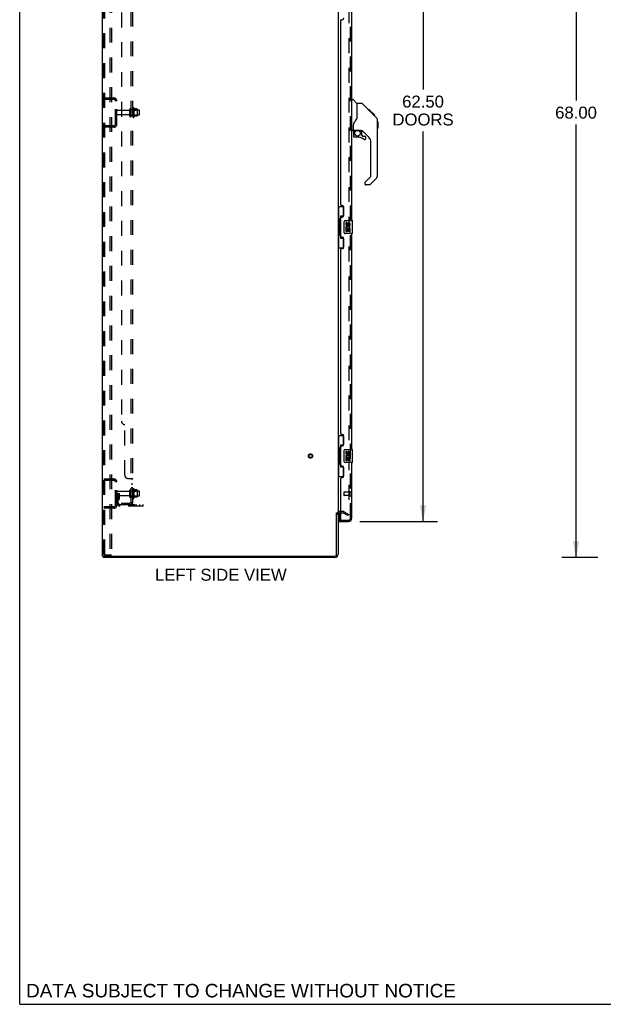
# Model space of a CAD drawing. Header units: inches. Extents: x 0 to 207, y 0 to 134.
# Tile 1 of 68: x 0 to 45, y 0 to 75. Entities that reach past the tile are written whole.
import ezdxf

# ---------------------------------------------------------------- set-up
doc = ezdxf.new("R2010")
doc.units = ezdxf.units.IN
doc.header["$LTSCALE"] = 11.383625
doc.header["$MEASUREMENT"] = 0
doc.linetypes.add('HIDDEN', pattern=[0.2, 0.1, -0.1])
doc.layers.get('0').update_dxf_attribs({"linetype": 'CONTINUOUS'})
for name, color, linetype in [('DEFAULT_2', 8, 'HIDDEN'), ('DIMENSIONS', 7, 'CONTINUOUS'), ('LEFTHAND_DOOR_ASSEMBLY', 7, 'CONTINUOUS'), ('RIGHTHAND_DOOR_ASSEMBLY', 7, 'CONTINUOUS'), ('SUBPANEL', 7, 'CONTINUOUS')]:
    doc.layers.add(name, color=color, linetype=linetype)
doc.styles.get("Standard").update_dxf_attribs({"font": 'arial.ttf'})
doc.dimstyles.new('DIMSTYLE_1', dxfattribs={"dimtxt": 0.913125, "dimasz": 1.2175, "dimexe": 0.09, "dimexo": 0.07, "dimgap": 0.0375, "dimtad": 0, "dimtih": 1, "dimtoh": 1, "dimzin": 4, "dimdsep": 46, "dimtxsty": 'Standard', "dimblk": '_FILLED', "dimblk1": '_FILLED', "dimblk2": '_FILLED', "dimcen": 0.09, "dimadec": 3, "dimazin": 1, "dimtfac": 1, "dimtdec": 3, "dimtofl": 0, "dimtmove": 0, "dimatfit": 3, "dimldrblk": '_FILLED', "dimfxl": 0, "dimtolj": 1, "dimtzin": 4, "dimarcsym": 0})

# ---------------------------------------------------------------- blocks, each defined once
blk = doc.blocks.new('_FILLED')
at = {"color": 0, "linetype": 'ByBlock'}
blk.add_solid([(0, 0), (-1, 0.2), (-1, -0.2)], dxfattribs=at)
blk = doc.blocks.new('*D9')
at = {"layer": 'DIMENSIONS', "color": 2, "linetype": 'Continuous'}
for p, q in [((25.987, 99.414), (31.915, 99.414)), ((30.819, 99.414), (30.819, 69.92)), ((30.819, 36.914), (30.819, 66.724)), ((25.987, 36.914), (31.915, 36.914))]:
    blk.add_line(p, q, dxfattribs=at)
at = {"layer": 'DIMENSIONS', "color": 2, "linetype": 'Continuous', "xscale": 1.2175, "yscale": 1.2175, "zscale": 1.2175}
for p, rotation in [((30.819, 99.414), 90), ((30.819, 36.914), 270)]:
    blk.add_blockref('_FILLED', p, dxfattribs=dict(at, rotation=rotation))
at = {"layer": 'DIMENSIONS', "color": 2, "linetype": 'Continuous', "insert": (30.819, 69.463), "char_height": 0.9131, "width": 4.67086, "attachment_point": 2, "line_spacing_factor": 0.9}
blk.add_mtext('62.50\\PDOORS', dxfattribs=at)
blk = doc.blocks.new('*D12')
at = {"layer": 'DIMENSIONS', "color": 2, "linetype": 'Continuous'}
for p, q in [((44.187, 102.164), (41.413, 102.164)), ((42.509, 102.164), (42.509, 69.078)), ((42.509, 34.164), (42.509, 67.251)), ((44.187, 34.164), (41.413, 34.164))]:
    blk.add_line(p, q, dxfattribs=at)
at = {"layer": 'DIMENSIONS', "color": 2, "linetype": 'Continuous', "xscale": 1.2175, "yscale": 1.2175, "zscale": 1.2175}
for p, rotation in [((42.509, 102.164), 90), ((42.509, 34.164), 270)]:
    blk.add_blockref('_FILLED', p, dxfattribs=dict(at, rotation=rotation))
at = {"layer": 'DIMENSIONS', "color": 2, "linetype": 'Continuous', "insert": (42.509, 68.621), "char_height": 0.9131, "width": 3.19085, "attachment_point": 2, "line_spacing_factor": 0.9}
blk.add_mtext('68.00', dxfattribs=at)

msp = doc.modelspace()

# ---------------------------------------------------------------- linework, layer by layer
at = {"color": 7, "linetype": 'Continuous'}
for p, q in [((0, 0), (0, 133.925)), ((24.219, 37.56), (24.323, 37.56)), ((6.375, 34.268), (6.375, 34.164)), ((6.38, 34.268), (6.413, 34.268)), ((0, 0), (206.975, 0))]:
    msp.add_line(p, q, dxfattribs=at)
at = {"color": 3, "linetype": 'Continuous'}
for p, q in [((6.323, 34.268), (6.323, 102.06)), ((24.323, 98.716), (24.323, 37.612)), ((24.219, 34.411), (24.219, 37.572)), ((24.323, 37.56), (24.323, 34.411)), ((24.527, 37.56), (24.466, 37.56)), ((6.323, 34.268), (6.38, 34.268)), ((24.077, 34.164), (6.375, 34.164)), ((6.413, 34.268), (24.077, 34.268))]:
    msp.add_line(p, q, dxfattribs=at)
for centre, radius, start, end in [((24.466, 37.418), 0.142, 90, 180), ((24.077, 34.411), 0.246, 270, 360), ((24.077, 34.411), 0.142, 270, 360)]:
    msp.add_arc(centre, radius, start, end, dxfattribs=at)
at = {"layer": 'DEFAULT_2', "color": 8, "linetype": 'HIDDEN'}
for p, q in [((6.427, 34.382), (6.427, 101.947)), ((6.501, 34.382), (6.501, 101.947)), ((6.899, 101.977), (6.899, 34.352)), ((7.003, 101.977), (7.003, 34.352)), ((25.136, 98.899), (25.136, 37.43)), ((6.427, 69.289), (7.181, 69.289)), ((7.1, 69.289), (7.1, 69.185)), ((6.427, 69.185), (7.181, 69.185)), ((7.323, 67.286), (7.323, 69.043)), ((7.427, 67.286), (7.427, 69.043)), ((8.652, 68.499), (8.652, 67.83)), ((8.722, 68.52), (8.722, 67.809)), ((8.355, 68.329), (7.457, 68.329)), ((8.355, 67.999), (7.457, 67.999)), ((8.417, 67.907), (8.417, 68.422)), ((8.527, 67.907), (8.527, 68.422)), ((9.122, 68.352), (8.527, 68.352)), ((9.122, 67.977), (8.527, 67.977)), ((8.672, 68.348), (8.652, 68.368)), ((8.672, 67.981), (8.652, 67.961)), ((8.672, 68.348), (8.672, 67.981)), ((8.672, 68.348), (8.968, 68.348)), ((8.672, 67.981), (8.968, 67.981)), ((8.978, 68.442), (8.75, 68.442)), ((8.978, 67.887), (8.75, 67.887)), ((8.968, 68.348), (8.988, 68.368)), ((8.968, 68.348), (8.968, 67.981)), ((8.968, 67.981), (8.988, 67.961)), ((8.988, 68.42), (8.988, 67.909)), ((9.152, 68.007), (9.152, 68.322)), ((7.181, 67.143), (6.427, 67.143)), ((7.181, 67.039), (6.427, 67.039)), ((7.1, 67.143), (7.1, 67.039)), ((6.427, 40.164), (7.181, 40.164)), ((6.427, 40.06), (7.181, 40.06)), ((7.1, 40.164), (7.1, 40.06)), ((7.323, 38.161), (7.323, 39.918)), ((7.427, 38.161), (7.427, 39.918)), ((8.355, 39.204), (7.457, 39.204)), ((8.417, 38.782), (8.417, 39.297)), ((8.527, 38.782), (8.527, 39.297)), ((9.122, 39.227), (8.527, 39.227)), ((8.652, 39.374), (8.652, 38.705)), ((8.672, 39.223), (8.652, 39.243)), ((8.672, 39.223), (8.968, 39.223)), ((8.672, 39.223), (8.672, 38.856)), ((8.722, 39.395), (8.722, 38.684)), ((8.978, 39.317), (8.75, 39.317)), ((8.968, 39.223), (8.988, 39.243)), ((8.968, 39.223), (8.968, 38.856)), ((8.988, 39.295), (8.988, 38.784)), ((9.152, 38.882), (9.152, 39.197)), ((7.531, 39.039), (7.427, 39.039)), ((8.355, 38.874), (7.457, 38.874)), ((7.516, 38.693), (7.467, 38.625)), ((7.517, 38.699), (7.517, 39.039)), ((7.517, 38.864), (7.621, 38.864)), ((7.531, 39.039), (7.621, 39.039)), ((7.531, 38.338), (7.531, 39.039)), ((7.6, 38.632), (7.551, 38.564)), ((7.621, 38.699), (7.621, 39.039)), ((9.122, 38.852), (8.527, 38.852)), ((8.672, 38.856), (8.652, 38.836)), ((8.672, 38.856), (8.968, 38.856)), ((8.978, 38.762), (8.75, 38.762)), ((8.968, 38.856), (8.988, 38.836)), ((7.181, 38.018), (6.427, 38.018)), ((7.181, 37.914), (6.427, 37.914)), ((7.1, 38.018), (7.1, 37.914)), ((7.674, 38.196), (9.427, 38.196)), ((9.427, 38.092), (7.674, 38.092)), ((8.924, 38.092), (8.924, 38.196)), ((9.18, 38.092), (9.18, 38.196)), ((9.427, 38.092), (9.427, 38.196)), ((24.728, 37.664), (24.466, 37.664)), ((24.796, 37.646), (25.136, 37.45)), ((24.527, 37.56), (24.728, 37.56)), ((25.084, 37.36), (24.744, 37.556)), ((25.136, 37.45), (25.084, 37.36)), ((25.111, 37.412), (25.113, 37.411)), ((6.522, 34.352), (6.449, 34.352)), ((6.522, 34.352), (7.003, 34.352))]:
    msp.add_line(p, q, dxfattribs=at)
for points in [[(25.119, 37.41), (25.118, 37.41), (25.117, 37.41), (25.115, 37.411), (25.113, 37.411)], [(25.136, 37.43), (25.136, 37.428), (25.136, 37.426), (25.135, 37.423), (25.134, 37.421), (25.133, 37.419), (25.132, 37.417), (25.131, 37.416), (25.129, 37.414), (25.128, 37.413), (25.126, 37.412), (25.124, 37.411), (25.122, 37.411), (25.12, 37.41), (25.119, 37.41)], [(6.427, 34.382), (6.428, 34.374), (6.43, 34.367), (6.434, 34.361), (6.438, 34.356), (6.443, 34.353), (6.449, 34.352)], [(6.501, 34.382), (6.502, 34.374), (6.504, 34.367), (6.507, 34.361), (6.512, 34.356), (6.517, 34.353), (6.522, 34.352)]]:
    msp.add_lwpolyline(points, dxfattribs=at)
for radius in [0.164, 0.124]:
    msp.add_circle((22.219, 41.914), radius, dxfattribs=at)
for centre, radius, start, end in [((7.181, 69.043), 0.246, 0, 90), ((7.181, 69.043), 0.142, 0, 90), ((8.691, 68.499), 0.0384, 34.44966, 180), ((8.122, 68.164), 0.698, 23.96793, 30.66313), ((7.457, 68.299), 0.03, 90, 180), ((7.457, 68.029), 0.03, 180, 270), ((8.355, 68.392), 0.0625, 270, 360), ((8.355, 67.937), 0.0625, 0, 90), ((8.472, 68.422), 0.055, 360, 180), ((8.472, 67.907), 0.055, 180, 0), ((8.691, 67.83), 0.0384, 180, 325.55034), ((8.122, 68.164), 0.698, 329.33687, 336.03207), ((8.769, 68.452), 0.01, 203.96793, 270), ((8.769, 67.877), 0.01, 90, 156.03207), ((8.978, 68.432), 0.01, 5.19383, 90), ((8.978, 67.897), 0.01, 270, 354.80617), ((8.847, 68.42), 0.141, 0, 5.20805), ((8.847, 67.909), 0.141, 354.79195, 360), ((9.122, 68.322), 0.03, 359.99999, 90), ((9.122, 68.007), 0.03, 270, 0.00001), ((7.181, 67.286), 0.246, 270, 360), ((7.181, 67.286), 0.142, 270, 360), ((7.181, 39.918), 0.246, 0, 90), ((7.181, 39.918), 0.142, 0, 90), ((7.457, 39.174), 0.03, 90, 180), ((8.355, 39.267), 0.0625, 270, 360), ((8.472, 39.297), 0.055, 360, 180), ((8.691, 39.374), 0.0384, 34.44966, 180), ((8.122, 39.039), 0.698, 23.96793, 30.66313), ((8.769, 39.327), 0.01, 203.96793, 270), ((8.978, 39.307), 0.01, 5.19383, 90), ((8.847, 39.295), 0.141, 0, 5.20805), ((9.122, 39.197), 0.03, 359.99999, 90), ((7.457, 38.904), 0.03, 180, 270), ((7.635, 38.504), 0.208, 144.24611, 180), ((7.507, 38.699), 0.01, 324.24611, 360), ((7.635, 38.504), 0.104, 144.24611, 180), ((7.507, 38.699), 0.114, 324.24611, 360), ((8.355, 38.812), 0.0625, 0, 90), ((8.472, 38.782), 0.055, 180, 0), ((8.691, 38.705), 0.0384, 180, 325.55034), ((8.122, 39.039), 0.698, 329.33687, 336.03207), ((8.769, 38.752), 0.01, 90, 156.03207), ((8.978, 38.772), 0.01, 270, 354.80617), ((8.847, 38.784), 0.141, 354.79195, 360), ((9.122, 38.882), 0.03, 270, 0.00001), ((7.181, 38.161), 0.246, 270, 360), ((7.181, 38.161), 0.142, 270, 360), ((7.674, 38.338), 0.246, 180, 270), ((7.674, 38.338), 0.142, 180, 270), ((24.466, 37.418), 0.246, 90, 180), ((24.728, 37.527), 0.137, 60, 90), ((24.728, 37.527), 0.033, 60, 90)]:
    msp.add_arc(centre, radius, start, end, dxfattribs=at)
at = {"layer": 'LEFTHAND_DOOR_ASSEMBLY', "color": 8, "linetype": 'HIDDEN'}
for p, q in [((25.277, 37.161), (25.277, 99.168)), ((25.234, 39.142), (24.787, 39.142)), ((25.234, 39.16), (25.234, 38.876)), ((24.777, 39.132), (24.777, 38.904)), ((25.234, 38.894), (24.787, 38.894)), ((24.547, 37.018), (25.135, 37.018))]:
    msp.add_line(p, q, dxfattribs=at)
at = {"layer": 'LEFTHAND_DOOR_ASSEMBLY', "color": 3, "linetype": 'Continuous'}
for p, q in [((25.381, 59.914), (25.381, 76.414)), ((24.527, 61.122), (24.527, 75.207)), ((24.587, 75.267), (24.647, 75.267)), ((24.647, 61.062), (24.587, 61.062)), ((24.777, 60.312), (24.777, 60.932)), ((24.527, 58.707), (24.527, 60.122)), ((24.587, 60.182), (24.647, 60.182)), ((25.381, 42.414), (25.381, 58.914)), ((24.647, 58.647), (24.587, 58.647)), ((24.777, 57.897), (24.777, 58.517)), ((24.527, 43.622), (24.527, 57.707)), ((24.587, 57.767), (24.647, 57.767)), ((24.647, 43.562), (24.587, 43.562)), ((24.777, 42.812), (24.777, 43.432)), ((24.527, 41.207), (24.527, 42.622)), ((24.587, 42.682), (24.647, 42.682)), ((25.381, 37.161), (25.381, 41.414)), ((24.647, 41.147), (24.587, 41.147)), ((24.777, 40.397), (24.777, 41.017)), ((24.527, 37.038), (24.527, 40.207)), ((24.587, 40.267), (24.647, 40.267)), ((24.402, 36.914), (25.135, 36.914))]:
    msp.add_line(p, q, dxfattribs=at)
at = {"layer": 'LEFTHAND_DOOR_ASSEMBLY', "color": 7, "linetype": 'Continuous'}
for p, q in [((25.381, 69.168), (25.444, 69.168)), ((25.769, 68.859), (25.472, 69.157)), ((26.136, 68.853), (25.775, 68.853)), ((25.775, 67.749), (25.775, 68.853)), ((26.957, 68.065), (26.192, 68.83)), ((25.775, 67.811), (25.754, 67.754)), ((26.713, 68.376), (26.646, 68.376)), ((26.721, 68.369), (26.654, 68.369)), ((26.73, 68.359), (26.664, 68.359)), ((26.737, 68.352), (26.67, 68.352)), ((26.745, 68.344), (26.678, 68.344)), ((26.764, 68.325), (26.698, 68.325)), ((26.713, 68.376), (27.04, 68.049)), ((26.787, 68.302), (26.72, 68.302)), ((26.81, 68.279), (26.744, 68.279)), ((26.834, 68.255), (26.767, 68.255)), ((26.858, 68.231), (26.791, 68.231)), ((26.881, 68.208), (26.815, 68.208)), ((26.904, 68.185), (26.837, 68.185)), ((26.924, 68.165), (26.857, 68.165)), ((26.941, 68.148), (26.874, 68.148)), ((26.954, 68.135), (26.888, 68.135)), ((26.958, 68.131), (26.892, 68.131)), ((26.961, 68.129), (26.894, 68.129)), ((26.961, 68.128), (26.894, 68.128)), ((26.962, 68.127), (26.895, 68.127)), ((26.93, 68.092), (26.895, 68.127)), ((26.964, 68.125), (26.897, 68.125)), ((26.969, 68.12), (26.902, 68.12)), ((26.975, 68.115), (26.908, 68.115)), ((26.988, 68.101), (26.921, 68.101)), ((26.957, 68.065), (26.93, 68.092)), ((27.003, 68.086), (26.937, 68.086)), ((27.011, 68.078), (26.944, 68.078)), ((27.018, 68.071), (26.951, 68.071)), ((26.957, 68.065), (27.235, 67.787)), ((27.03, 68.059), (26.963, 68.059)), ((27.035, 68.054), (26.968, 68.054)), ((27.039, 68.051), (26.972, 68.051)), ((27.04, 68.049), (26.973, 68.049)), ((27.04, 68.049), (26.973, 68.049)), ((27.041, 68.049), (26.974, 68.049)), ((27.129, 67.96), (27.041, 68.049)), ((27.058, 67.964), (27.125, 67.964)), ((27.126, 67.963), (27.06, 67.963)), ((27.129, 67.96), (27.062, 67.96)), ((25.5, 66.826), (25.5, 67.233)), ((27.35, 67.509), (27.349, 67.539)), ((27.35, 63.406), (27.35, 67.509)), ((27.37, 67.458), (27.35, 67.478)), ((27.37, 67.458), (27.37, 66.982)), ((25.46, 66.787), (25.381, 66.787)), ((25.5, 66.609), (25.5, 66.371)), ((25.519, 66.828), (25.815, 66.828)), ((25.557, 66.748), (25.637, 66.828)), ((25.563, 66.742), (25.56, 66.745)), ((25.567, 66.739), (25.563, 66.742)), ((25.572, 66.734), (25.567, 66.739)), ((25.815, 66.293), (25.578, 66.293)), ((26.087, 66.787), (26, 66.787)), ((26.13, 66.455), (26.13, 66.782)), ((26.133, 66.447), (26.205, 66.375)), ((26.665, 66.29), (26.164, 66.792)), ((26.213, 66.371), (26.366, 66.371)), ((26.444, 66.173), (26.444, 66.293)), ((27.37, 66.982), (27.35, 66.962)), ((26.838, 63.321), (26.838, 65.873)), ((26.38, 62.83), (26.815, 63.265)), ((26.366, 62.796), (26.366, 62.731)), ((26.727, 62.653), (26.444, 62.653)), ((27.235, 63.128), (26.783, 62.676)), ((24.323, 60.989), (24.764, 60.989)), ((24.362, 60.989), (24.362, 59.964)), ((24.727, 60.989), (24.727, 60.21)), ((24.727, 60.254), (24.5, 60.254)), ((24.5, 60.254), (24.5, 58.574)), ((24.341, 59.964), (24.463, 59.964)), ((24.341, 59.964), (24.341, 58.864)), ((24.463, 59.995), (24.463, 60.015)), ((24.463, 58.864), (24.463, 59.964)), ((24.787, 59.014), (24.787, 59.814)), ((24.886, 59.914), (25.426, 59.914)), ((24.987, 59.76), (24.924, 59.76)), ((24.924, 59.76), (24.924, 59.624)), ((24.987, 59.624), (24.987, 59.76)), ((25.052, 59.687), (25.052, 59.618)), ((25.113, 59.624), (25.113, 59.666)), ((25.176, 59.666), (25.176, 59.53)), ((25.176, 59.53), (25.238, 59.53)), ((25.238, 59.53), (25.238, 59.666)), ((25.441, 58.929), (25.441, 59.899)), ((24.341, 58.864), (24.463, 58.864)), ((24.362, 58.864), (24.362, 57.839)), ((24.463, 58.814), (24.463, 58.834)), ((25.426, 58.914), (24.886, 58.914)), ((24.942, 59.299), (24.924, 59.299)), ((24.924, 59.299), (24.924, 59.069)), ((24.924, 59.069), (24.987, 59.069)), ((24.977, 59.299), (25.004, 59.318)), ((24.977, 59.299), (25.238, 59.299)), ((24.987, 59.236), (25.052, 59.236)), ((24.987, 59.069), (24.987, 59.236)), ((25.052, 59.236), (25.052, 59.1)), ((25.052, 59.1), (25.113, 59.1)), ((25.113, 59.236), (25.176, 59.236)), ((25.113, 59.1), (25.113, 59.236)), ((25.168, 59.335), (25.226, 59.31)), ((25.176, 59.236), (25.176, 59.069)), ((25.176, 59.069), (25.238, 59.069)), ((25.238, 59.069), (25.238, 59.299)), ((24.5, 58.574), (24.727, 58.574)), ((24.727, 58.619), (24.727, 57.839)), ((24.323, 57.839), (24.764, 57.839)), ((24.323, 43.489), (24.764, 43.489)), ((24.362, 43.489), (24.362, 42.464)), ((24.727, 43.489), (24.727, 42.71)), ((24.341, 42.464), (24.463, 42.464)), ((24.341, 42.464), (24.341, 41.364)), ((24.463, 42.495), (24.463, 42.515)), ((24.463, 41.364), (24.463, 42.464)), ((24.727, 42.754), (24.5, 42.754)), ((24.5, 42.754), (24.5, 41.074)), ((24.787, 41.514), (24.787, 42.314)), ((24.886, 42.414), (25.426, 42.414)), ((24.987, 42.26), (24.924, 42.26)), ((24.924, 42.26), (24.924, 42.124)), ((24.987, 42.124), (24.987, 42.26)), ((25.052, 42.187), (25.052, 42.118)), ((25.113, 42.124), (25.113, 42.166)), ((25.176, 42.166), (25.176, 42.03)), ((25.238, 42.03), (25.238, 42.166)), ((25.441, 41.429), (25.441, 42.399)), ((25.426, 41.414), (24.886, 41.414)), ((24.942, 41.799), (24.924, 41.799)), ((24.924, 41.799), (24.924, 41.569)), ((24.924, 41.569), (24.987, 41.569)), ((24.977, 41.799), (25.004, 41.818)), ((24.977, 41.799), (25.238, 41.799)), ((24.987, 41.736), (25.052, 41.736)), ((24.987, 41.569), (24.987, 41.736)), ((25.052, 41.736), (25.052, 41.6)), ((25.052, 41.6), (25.113, 41.6)), ((25.113, 41.736), (25.176, 41.736)), ((25.113, 41.6), (25.113, 41.736)), ((25.168, 41.835), (25.226, 41.81)), ((25.176, 42.03), (25.238, 42.03)), ((25.176, 41.736), (25.176, 41.569)), ((25.176, 41.569), (25.238, 41.569)), ((25.238, 41.569), (25.238, 41.799)), ((24.341, 41.364), (24.463, 41.364)), ((24.362, 41.364), (24.362, 40.339)), ((24.463, 41.314), (24.463, 41.334)), ((24.5, 41.074), (24.727, 41.074)), ((24.727, 41.119), (24.727, 40.339)), ((24.323, 40.339), (24.764, 40.339)), ((24.402, 37.546), (24.402, 37.038)), ((24.402, 37.018), (24.547, 37.018)), ((24.402, 37.018), (24.402, 36.914))]:
    msp.add_line(p, q, dxfattribs=at)
for points in [[(26.192, 68.83), (26.184, 68.837), (26.176, 68.843), (26.167, 68.847), (26.157, 68.851), (26.147, 68.853), (26.136, 68.853)], [(25.754, 67.754), (25.724, 67.685), (25.687, 67.614), (25.645, 67.542), (25.598, 67.469), (25.553, 67.403)], [(26.895, 68.127), (26.874, 68.148), (26.852, 68.17), (26.83, 68.192)], [(27.35, 67.509), (27.349, 67.539), (27.344, 67.58), (27.334, 67.621), (27.32, 67.659), (27.302, 67.697), (27.281, 67.732), (27.256, 67.765), (27.235, 67.787)], [(25.553, 67.403), (25.542, 67.386), (25.527, 67.358), (25.514, 67.325), (25.505, 67.291), (25.501, 67.257), (25.5, 67.233)], [(25.572, 66.734), (25.562, 66.724), (25.553, 66.713), (25.546, 66.701), (25.539, 66.689), (25.533, 66.677), (25.528, 66.664), (25.525, 66.65), (25.522, 66.637), (25.52, 66.623), (25.52, 66.609)], [(25.56, 66.745), (25.559, 66.747), (25.558, 66.747), (25.557, 66.748), (25.557, 66.748)], [(25.815, 66.828), (25.822, 66.828), (25.842, 66.827), (25.862, 66.824), (25.883, 66.821), (25.902, 66.816), (25.92, 66.811), (25.936, 66.805), (25.95, 66.8), (25.962, 66.796), (25.973, 66.792), (25.982, 66.789), (25.99, 66.788), (25.998, 66.787), (25.999, 66.787)], [(24.5, 60.231), (24.501, 60.227), (24.501, 60.224), (24.502, 60.22), (24.503, 60.215), (24.505, 60.211), (24.507, 60.206), (24.51, 60.2), (24.513, 60.194), (24.516, 60.188), (24.52, 60.181), (24.524, 60.173), (24.529, 60.165), (24.534, 60.157), (24.536, 60.154)], [(24.787, 59.814), (24.787, 59.821), (24.787, 59.827), (24.788, 59.833), (24.79, 59.839), (24.791, 59.845), (24.793, 59.851)], [(24.793, 58.978), (24.791, 58.984), (24.79, 58.99), (24.788, 58.996), (24.787, 59.002), (24.787, 59.008), (24.787, 59.014)], [(24.536, 58.675), (24.534, 58.672), (24.529, 58.664), (24.524, 58.656), (24.52, 58.648), (24.516, 58.641), (24.513, 58.635), (24.51, 58.629), (24.507, 58.623), (24.505, 58.618), (24.503, 58.614), (24.502, 58.609), (24.501, 58.605), (24.501, 58.602), (24.5, 58.598)], [(24.5, 42.731), (24.501, 42.727), (24.501, 42.724), (24.502, 42.72), (24.503, 42.715), (24.505, 42.711), (24.507, 42.706), (24.51, 42.7), (24.513, 42.694), (24.516, 42.688), (24.52, 42.681), (24.524, 42.673), (24.529, 42.665), (24.534, 42.657), (24.536, 42.654)], [(24.787, 42.314), (24.787, 42.321), (24.787, 42.327), (24.788, 42.333), (24.79, 42.339), (24.791, 42.345), (24.793, 42.351)], [(24.793, 41.478), (24.791, 41.484), (24.79, 41.49), (24.788, 41.496), (24.787, 41.502), (24.787, 41.508), (24.787, 41.514)], [(24.536, 41.175), (24.534, 41.172), (24.529, 41.164), (24.524, 41.156), (24.52, 41.148), (24.516, 41.141), (24.513, 41.135), (24.51, 41.129), (24.507, 41.123), (24.505, 41.118), (24.503, 41.114), (24.502, 41.109), (24.501, 41.105), (24.501, 41.102), (24.5, 41.098)]]:
    msp.add_lwpolyline(points, dxfattribs=at)
msp.add_circle((25.815, 66.588), 0.217, dxfattribs=at)
at = {"layer": 'LEFTHAND_DOOR_ASSEMBLY', "color": 3, "linetype": 'Continuous'}
for centre, radius, start, end in [((24.647, 75.397), 0.13, 270, 360), ((24.587, 75.207), 0.06, 90, 180), ((24.587, 61.122), 0.06, 180, 270), ((24.647, 60.932), 0.13, 0, 90), ((24.647, 60.312), 0.13, 270, 360), ((24.587, 60.122), 0.06, 90, 180), ((24.587, 58.707), 0.06, 180, 270), ((24.647, 58.517), 0.13, 0, 90), ((24.587, 57.707), 0.06, 90, 180), ((24.647, 57.897), 0.13, 270, 360), ((24.587, 43.622), 0.06, 180, 270), ((24.647, 43.432), 0.13, 0, 90), ((24.587, 42.622), 0.06, 90, 180), ((24.647, 42.812), 0.13, 270, 360), ((24.587, 41.207), 0.06, 180, 270), ((24.647, 41.017), 0.13, 0, 90), ((24.587, 40.207), 0.06, 90, 180), ((24.647, 40.397), 0.13, 270, 360), ((24.547, 37.038), 0.02, 180, 270), ((25.135, 37.161), 0.246, 270, 360)]:
    msp.add_arc(centre, radius, start, end, dxfattribs=at)
at = {"layer": 'LEFTHAND_DOOR_ASSEMBLY', "color": 7, "linetype": 'Continuous'}
for centre, radius, start, end in [((25.444, 69.129), 0.0394, 45, 90), ((25.756, 68.845), 0.0197, 0, 45), ((26.917, 67.493), 0.433, 42.23856, 42.72732), ((25.46, 66.826), 0.0394, 270, 360), ((25.519, 66.848), 0.0197, 180, 270), ((25.696, 66.609), 0.197, 135, 180), ((25.578, 66.371), 0.0787, 180, 270), ((25.815, 65.505), 0.787, 50.4788, 90), ((26.087, 66.59), 0.197, 45, 90), ((26.141, 66.455), 0.0118, 180, 225), ((26.213, 66.383), 0.0118, 225, 270), ((26.366, 66.293), 0.0787, 0, 90), ((26.248, 65.873), 0.591, 0, 45), ((26.366, 66.173), 0.0787, 230.4788, 360), ((26.759, 63.321), 0.0787, 315, 360), ((26.956, 63.406), 0.394, 315, 360), ((26.413, 62.796), 0.0472, 135, 180), ((26.444, 62.731), 0.0787, 180, 270), ((26.727, 62.731), 0.0787, 270, 315), ((24.886, 59.814), 0.1, 90, 158.79459), ((25.018, 59.624), 0.0943, 180, 360), ((25.081, 59.372), 0.157, 336.59665, 161.87913), ((25.018, 59.624), 0.0314, 180, 261.22946), ((25.081, 59.372), 0.0943, 336.59665, 215.11217), ((25.018, 59.629), 0.0362, 263.42855, 341.76278), ((25.144, 59.666), 0.0943, 68.69989, 167.43379), ((25.144, 59.666), 0.0314, 0, 180.04847), ((25.144, 59.666), 0.0943, 0, 68.67039), ((25.426, 59.899), 0.015, 0, 90), ((24.886, 59.014), 0.1, 201.20502, 270), ((25.078, 59.372), 0.154, 161.41988, 206.19629), ((25.081, 59.372), 0.157, 205.73705, 207.8532), ((25.426, 58.929), 0.015, 270, 360), ((24.886, 42.314), 0.1, 90, 158.79459), ((25.144, 42.166), 0.0943, 68.69989, 167.43379), ((25.144, 42.166), 0.0314, 0, 180.04847), ((25.144, 42.166), 0.0943, 0, 68.67039), ((25.426, 42.399), 0.015, 0, 90), ((24.886, 41.514), 0.1, 201.20502, 270), ((25.018, 42.124), 0.0943, 180, 360), ((25.078, 41.872), 0.154, 161.41988, 206.19629), ((25.081, 41.872), 0.157, 336.59665, 161.87913), ((25.081, 41.872), 0.157, 205.73705, 207.8532), ((25.018, 42.124), 0.0314, 180, 261.22946), ((25.081, 41.872), 0.0943, 336.59665, 215.11217), ((25.018, 42.129), 0.0362, 263.42855, 341.76278), ((25.426, 41.429), 0.015, 270, 360), ((24.422, 37.038), 0.02, 180, 270), ((25.217, 37.304), 0.26, 267.39527, 270)]:
    msp.add_arc(centre, radius, start, end, dxfattribs=at)
at = {"layer": 'LEFTHAND_DOOR_ASSEMBLY', "color": 8, "linetype": 'HIDDEN'}
for centre, radius, start, end in [((24.787, 39.132), 0.01, 90, 180), ((25.256, 39.16), 0.0215, 0, 180), ((24.787, 38.904), 0.01, 180, 270), ((25.256, 38.876), 0.0215, 180, 360), ((25.135, 37.161), 0.142, 270, 360)]:
    msp.add_arc(centre, radius, start, end, dxfattribs=at)
at = {"layer": 'LEFTHAND_DOOR_ASSEMBLY', "color": 7, "linetype": 'Continuous'}
for centre, start_param, end_param in [((24.568, 60.005), 0.699287, 1.51401), ((24.568, 60.005), -4.655602, -3.84088), ((24.568, 58.824), 0.699287, 1.51401), ((24.568, 58.824), -4.655602, -3.84088), ((24.568, 42.505), 0.699287, 1.51401), ((24.568, 42.505), -4.655602, -3.84088), ((24.568, 41.324), 0.699287, 1.51401), ((24.568, 41.324), -4.655602, -3.84088)]:
    msp.add_ellipse(centre, major_axis=(0, 0.18), ratio=0.579493, start_param=start_param, end_param=end_param, dxfattribs=at)
at = {"layer": 'RIGHTHAND_DOOR_ASSEMBLY', "color": 8, "linetype": 'HIDDEN'}
for p, q in [((25.277, 37.161), (25.277, 99.168)), ((24.547, 37.018), (25.135, 37.018))]:
    msp.add_line(p, q, dxfattribs=at)
at = {"layer": 'RIGHTHAND_DOOR_ASSEMBLY', "color": 7, "linetype": 'Continuous'}
for centre, radius, start, end in [((26.917, 67.493), 0.433, 42.23856, 42.72732), ((25.696, 66.609), 0.197, 135, 180), ((25.578, 66.371), 0.0787, 180, 270), ((26.366, 66.293), 0.0787, 0, 90), ((26.366, 66.173), 0.0787, 230.4788, 360), ((26.956, 63.406), 0.394, 315, 360), ((26.444, 62.731), 0.0787, 261, 270), ((26.727, 62.731), 0.0787, 270, 277.5), ((26.727, 62.731), 0.0787, 285, 292.5), ((26.727, 62.731), 0.0787, 307.5, 315)]:
    msp.add_arc(centre, radius, start, end, dxfattribs=at)
at = {"layer": 'RIGHTHAND_DOOR_ASSEMBLY', "color": 8, "linetype": 'HIDDEN'}
msp.add_arc((25.135, 37.161), 0.142, 270, 360, dxfattribs=at)
at = {"layer": 'SUBPANEL', "color": 8, "linetype": 'HIDDEN'}
for p, q in [((8.527, 38.321), (8.527, 98.008)), ((8.652, 38.321), (8.652, 98.008)), ((7.777, 91.758), (7.777, 44.571)), ((8.527, 68.414), (8.652, 68.414)), ((8.527, 67.914), (8.652, 67.914)), ((8.027, 40.446), (8.027, 44.321)), ((8.277, 40.196), (8.599, 40.196)), ((8.503, 40.186), (8.504, 40.184)), ((8.515, 40.175), (8.517, 40.173)), ((8.527, 40.16), (8.652, 40.16)), ((8.527, 39.799), (8.652, 39.799)), ((8.527, 39.518), (8.652, 39.518)), ((8.527, 39.289), (8.652, 39.289)), ((8.527, 38.789), (8.652, 38.789)), ((7.777, 38.321), (8.415, 38.321)), ((7.777, 38.321), (7.777, 38.196)), ((8.415, 38.196), (7.777, 38.196)), ((8.027, 38.321), (8.027, 38.196)), ((8.599, 38.282), (8.502, 38.362)), ((8.527, 38.321), (8.652, 38.321))]:
    msp.add_line(p, q, dxfattribs=at)
for points in [[(8.502, 40.196), (8.502, 40.194), (8.501, 40.192), (8.501, 40.191), (8.502, 40.189), (8.502, 40.187), (8.503, 40.186), (8.504, 40.184), (8.505, 40.183), (8.506, 40.181), (8.508, 40.18), (8.509, 40.179), (8.511, 40.177), (8.513, 40.176), (8.515, 40.175)], [(8.502, 40.196), (8.502, 40.194), (8.501, 40.192), (8.501, 40.191), (8.502, 40.189), (8.502, 40.187)], [(8.505, 40.183), (8.506, 40.181), (8.508, 40.18), (8.509, 40.179), (8.511, 40.177)], [(8.517, 40.173), (8.519, 40.172), (8.521, 40.171), (8.522, 40.169), (8.524, 40.168), (8.525, 40.166), (8.526, 40.165), (8.527, 40.163), (8.527, 40.162), (8.527, 40.16)], [(8.521, 40.171), (8.522, 40.169), (8.524, 40.168), (8.525, 40.166), (8.526, 40.165), (8.527, 40.163), (8.527, 40.162), (8.527, 40.16)], [(8.599, 40.196), (8.601, 40.194), (8.603, 40.193), (8.606, 40.191), (8.609, 40.189), (8.612, 40.188), (8.616, 40.186), (8.619, 40.185)], [(8.599, 40.196), (8.601, 40.194), (8.603, 40.193), (8.606, 40.191), (8.609, 40.189)], [(8.619, 40.185), (8.626, 40.182), (8.63, 40.18), (8.633, 40.179)], [(8.633, 40.179), (8.636, 40.177), (8.639, 40.176), (8.642, 40.174), (8.645, 40.172), (8.647, 40.17), (8.649, 40.168), (8.65, 40.167), (8.651, 40.165), (8.652, 40.163), (8.652, 40.162), (8.652, 40.16)], [(8.639, 40.176), (8.642, 40.174), (8.645, 40.172), (8.647, 40.17), (8.649, 40.168), (8.65, 40.167), (8.651, 40.165), (8.652, 40.163), (8.652, 40.162), (8.652, 40.16)], [(8.502, 38.362), (8.502, 38.361), (8.501, 38.36), (8.501, 38.359), (8.502, 38.358), (8.502, 38.357), (8.503, 38.356), (8.504, 38.355), (8.505, 38.353), (8.506, 38.352), (8.508, 38.35), (8.509, 38.348), (8.513, 38.344)], [(8.513, 38.344), (8.515, 38.342), (8.517, 38.34), (8.519, 38.338), (8.521, 38.335), (8.522, 38.333), (8.524, 38.331), (8.525, 38.328), (8.526, 38.326), (8.527, 38.324), (8.527, 38.322), (8.527, 38.321)], [(8.524, 38.344), (8.524, 38.344), (8.523, 38.344), (8.523, 38.344), (8.524, 38.344), (8.524, 38.344), (8.524, 38.343), (8.524, 38.343), (8.525, 38.343), (8.525, 38.343), (8.525, 38.342), (8.526, 38.342), (8.526, 38.342), (8.527, 38.341), (8.527, 38.341)], [(8.587, 38.321), (8.587, 38.321), (8.587, 38.321), (8.587, 38.321), (8.586, 38.321), (8.586, 38.321), (8.585, 38.321), (8.585, 38.321), (8.584, 38.321), (8.584, 38.321), (8.583, 38.321), (8.583, 38.321), (8.582, 38.321), (8.581, 38.322), (8.581, 38.322), (8.58, 38.322), (8.579, 38.322), (8.579, 38.322), (8.578, 38.322), (8.577, 38.322), (8.576, 38.323), (8.576, 38.323), (8.575, 38.323), (8.574, 38.323), (8.573, 38.323), (8.573, 38.323), (8.572, 38.324), (8.571, 38.324), (8.57, 38.324), (8.57, 38.324), (8.569, 38.325), (8.568, 38.325), (8.567, 38.325), (8.566, 38.325), (8.565, 38.325), (8.565, 38.326), (8.564, 38.326), (8.563, 38.326), (8.562, 38.327), (8.561, 38.327), (8.56, 38.327), (8.559, 38.327), (8.558, 38.328), (8.558, 38.328), (8.557, 38.328), (8.556, 38.329), (8.555, 38.329), (8.554, 38.329), (8.553, 38.33), (8.552, 38.33), (8.551, 38.33), (8.55, 38.331), (8.549, 38.331), (8.548, 38.332), (8.547, 38.332), (8.546, 38.332), (8.545, 38.333), (8.544, 38.333), (8.543, 38.334), (8.542, 38.334), (8.541, 38.334), (8.54, 38.335), (8.539, 38.335), (8.539, 38.336), (8.538, 38.336), (8.537, 38.336), (8.536, 38.337), (8.535, 38.337), (8.535, 38.338), (8.534, 38.338), (8.533, 38.338), (8.532, 38.339), (8.532, 38.339), (8.531, 38.339), (8.53, 38.34), (8.529, 38.34), (8.529, 38.341), (8.528, 38.341), (8.528, 38.341), (8.527, 38.342), (8.526, 38.342), (8.526, 38.342), (8.525, 38.343), (8.525, 38.343), (8.524, 38.343), (8.524, 38.343), (8.524, 38.344)], [(8.584, 38.321), (8.585, 38.321), (8.585, 38.321), (8.586, 38.321), (8.586, 38.321), (8.587, 38.321), (8.587, 38.321), (8.587, 38.321), (8.587, 38.321), (8.587, 38.321)], [(8.599, 38.282), (8.601, 38.284), (8.603, 38.286), (8.606, 38.289), (8.609, 38.29), (8.612, 38.292), (8.616, 38.294), (8.619, 38.296), (8.623, 38.297), (8.63, 38.301)], [(8.63, 38.301), (8.633, 38.302), (8.636, 38.304), (8.639, 38.305), (8.642, 38.307), (8.645, 38.308), (8.647, 38.31), (8.649, 38.312), (8.65, 38.314), (8.651, 38.316), (8.652, 38.318), (8.652, 38.319), (8.652, 38.321)]]:
    msp.add_lwpolyline(points, dxfattribs=at)
for centre, radius, start, end in [((8.027, 44.571), 0.25, 180, 270), ((8.277, 40.446), 0.25, 180, 270), ((8.415, 38.433), 0.237, 270, 360), ((8.415, 38.433), 0.112, 270, 360)]:
    msp.add_arc(centre, radius, start, end, dxfattribs=at)

# ---------------------------------------------------------------- texts
at = {"layer": 'DIMENSIONS', "color": 2, "linetype": 'Continuous', "attachment_point": 2, "line_spacing_factor": 0.9}
for s, insert, char_height, width in [('LEFT SIDE VIEW', (15.368, 33.294), 0.91312, 10.04098), ('DATA SUBJECT TO CHANGE WITHOUT NOTICE', (16.911, 1.563), 1.03487, 32.78515)]:
    msp.add_mtext(s, dxfattribs=dict(at, insert=insert, char_height=char_height, width=width))

# ---------------------------------------------------------------- dimensions: what is measured, and where the dimension line sits
at = {"layer": 'DIMENSIONS', "color": 2, "linetype": 'Continuous'}
dim = msp.add_linear_dim(base=(42.509, 34.164), p1=(44.257, 102.164), p2=(44.257, 34.164), angle=270, dimstyle='DIMSTYLE_1', dxfattribs=at)
dim.commit()
dim.dimension.update_dxf_attribs({"geometry": '*D12', "text_midpoint": (42.502, 68.159), "dimtype": 160})
dim = msp.add_linear_dim(base=(30.819, 36.914), p1=(25.917, 99.414), p2=(25.917, 36.914), angle=270, text='<>\\PDOORS', dimstyle='DIMSTYLE_1', dxfattribs=at)
dim.commit()
dim.dimension.update_dxf_attribs({"geometry": '*D9', "text_midpoint": (30.819, 68.322), "dimtype": 160})

doc.saveas('drawing.dxf')
